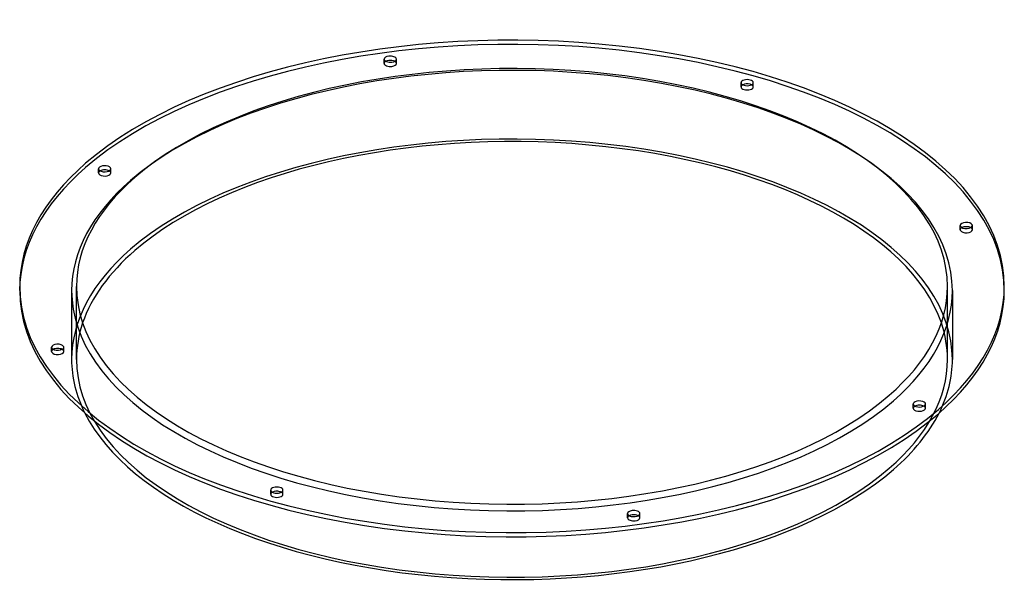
# Model space of a CAD drawing. Header units: millimetres. Extents: x -403 to 403, y -253 to 218.
import ezdxf

# ---------------------------------------------------------------- set-up
doc = ezdxf.new("R2010")
doc.units = ezdxf.units.MM
doc.layers.add('HIDDEN', color=7, linetype='Continuous')
doc.layers.add('THICK', color=7, linetype='Continuous')

msp = doc.modelspace()

# ---------------------------------------------------------------- linework, layer by layer
at = {"layer": 'HIDDEN'}
for p, q in [((-104.65, 182.48), (-104.65, 185.94)), ((-94.65, 182.48), (-94.65, 185.94)), ((187.5, 163.25), (187.5, 166.71)), ((197.5, 163.25), (197.5, 166.71)), ((-338.42, 92.79), (-338.42, 96.25)), ((-328.42, 92.79), (-328.42, 96.25)), ((366.88, 46.36), (366.88, 49.82)), ((376.88, 46.36), (376.88, 49.82)), ((-360.5, -3.46), (-360.5, -59.76)), ((-356.5, -59.76), (-356.5, 0)), ((356.5, -59.76), (356.5, 0)), ((360.5, -3.46), (360.5, -59.76)), ((-376.88, -53.29), (-376.88, -49.82)), ((-366.88, -53.29), (-366.88, -49.82)), ((328.42, -99.71), (328.42, -96.25)), ((338.42, -99.71), (338.42, -96.25)), ((-197.5, -170.17), (-197.5, -166.71)), ((-187.5, -170.17), (-187.5, -166.71)), ((94.65, -189.4), (94.65, -185.94)), ((104.65, -189.4), (104.65, -185.94))]:
    msp.add_line(p, q, dxfattribs=at)
for centre, major_axis, start_param, end_param in [((0, -3.46), (403, 0), 0, 2.617994), ((0, -3.46), (-360.5, 0), -3.141592, -0.523599), ((-99.65, 182.48), (5, 0), 2.376202, 3.141499), ((-99.65, 182.48), (5, 0), 3.141499, 4.974188), ((-99.65, 182.48), (5, 0), -1.308997, -0.000094), ((-99.65, 182.48), (5, 0), -0.000094, 0.765391), ((192.5, 163.25), (5, 0), 2.376202, 3.141624), ((192.5, 163.25), (5, 0), -3.141561, -2.094395), ((192.5, 163.25), (5, 0), -2.094395, 0.000031), ((192.5, 163.25), (5, 0), 0.000031, 0.765391), ((0, -59.76), (-360.5, 0), -3.141592, -0.523599), ((0, -3.46), (403, 0), 2.617994, 3.141593), ((-333.42, 92.79), (5, 0), 2.617994, 3.141499), ((-333.42, 92.79), (5, 0), 3.141499, 5.759587), ((-333.42, 92.79), (5, 0), 2.376202, 2.617994), ((-333.42, 92.79), (5, 0), -0.000094, 0.765391), ((-333.42, 92.79), (5, 0), -0.523599, -0.000094), ((0, -3.46), (-360.5, 0), -0.523599, 0), ((371.88, 46.36), (5, 0), 2.376202, 3.14162), ((371.88, 46.36), (5, 0), -3.141566, -2.879793), ((371.88, 46.36), (5, 0), -2.879793, 0.000027), ((371.88, 46.36), (5, 0), 0.261799, 0.765391), ((371.88, 46.36), (5, 0), 0.000027, 0.261799), ((0, -59.76), (-360.5, 0), -0.523599, 0), ((0, -3.46), (-360.5, 0), 0, 2.617994), ((0, -3.46), (-360.5, 0), 2.617994, 3.141593), ((0, -59.76), (356.5, 0), 2.97318, 3.141593), ((0, -59.76), (356.5, 0), 0, 0.168413), ((-371.88, -53.29), (5, 0), 2.376202, 3.14162), ((-371.88, -53.29), (5, 0), -3.141566, -2.879793), ((-371.88, -53.29), (5, 0), -2.879793, 0.000027), ((-371.88, -53.29), (5, 0), 0.261799, 0.765391), ((-371.88, -53.29), (5, 0), 0.000027, 0.261799), ((0, -59.76), (-360.5, 0), 0, 0.246077), ((0, -59.76), (356.5, 0), -3.141592, -0.523599), ((0, -59.76), (356.5, 0), -0.523599, 0), ((0, -59.76), (-360.5, 0), 2.895515, 3.141593), ((333.42, -99.71), (5, 0), 2.617994, 3.141499), ((333.42, -99.71), (5, 0), 3.141499, 5.759587), ((333.42, -99.71), (5, 0), 2.376202, 2.617994), ((333.42, -99.71), (5, 0), -0.000094, 0.765391), ((333.42, -99.71), (5, 0), -0.523599, -0.000094), ((-192.5, -170.17), (5, 0), 2.376202, 3.141624), ((-192.5, -170.17), (5, 0), 0.000031, 0.765391), ((-192.5, -170.17), (5, 0), -3.141561, -2.094395), ((-192.5, -170.17), (5, 0), -2.094395, 0.000031), ((99.65, -189.4), (5, 0), 2.376202, 3.141499), ((99.65, -189.4), (5, 0), 3.141499, 4.974188), ((99.65, -189.4), (5, 0), -1.308997, -0.000094), ((99.65, -189.4), (5, 0), -0.000094, 0.765391)]:
    msp.add_ellipse(centre, major_axis=major_axis, ratio=0.5, start_param=start_param, end_param=end_param, dxfattribs=at)
at = {"layer": 'THICK'}
for p, q in [((-403, -3.46), (-403, 0)), ((403, -3.46), (403, 0))]:
    msp.add_line(p, q, dxfattribs=at)
for centre, major_axis, start_param, end_param in [((0, 0), (403, 0), 0, 2.617994), ((0, 0), (-356.5, 0), -3.141592, -0.523599), ((-99.65, 185.94), (-5, 0), -1.308997, -0.000094), ((-99.65, 185.94), (-5, 0), -0.000094, 1.832596), ((-99.65, 185.94), (-5, 0), 3.141499, 4.974188), ((-99.65, 185.94), (-5, 0), 1.832596, 3.141499), ((-99.65, 182.48), (5, 0), 1.832596, 2.376202), ((-99.65, 182.48), (5, 0), 0.765391, 1.832596), ((192.5, 166.71), (-5, 0), -2.094395, 0.000031), ((192.5, 166.71), (-5, 0), 0.000031, 1.047198), ((192.5, 163.25), (5, 0), 1.047198, 2.376202), ((192.5, 166.71), (-5, 0), 1.047198, 3.141624), ((192.5, 166.71), (-5, 0), -3.141561, -2.094395), ((192.5, 163.25), (5, 0), 0.765391, 1.047198), ((0, -59.76), (356.5, 0), 0.168413, 2.617994), ((0, 0), (403, 0), 2.617994, 3.141593), ((-333.42, 96.25), (-5, 0), -0.523599, -0.000094), ((-333.42, 96.25), (-5, 0), 3.141499, 5.759587), ((0, 0), (-356.5, 0), -0.523599, 0), ((-333.42, 96.25), (-5, 0), -0.000094, 2.617994), ((-333.42, 92.79), (5, 0), 0.765391, 2.376202), ((-333.42, 96.25), (-5, 0), 2.617994, 3.141499), ((371.88, 49.82), (-5, 0), -2.879793, 0.000027), ((371.88, 49.82), (-5, 0), 0.000027, 0.261799), ((371.88, 49.82), (-5, 0), 0.261799, 3.14162), ((371.88, 46.36), (5, 0), 0.765391, 2.376202), ((371.88, 49.82), (-5, 0), -3.141566, -2.879793), ((0, -59.76), (356.5, 0), 2.617994, 2.97318), ((0, 0), (-356.5, 0), 2.617994, 3.141593), ((0, 0), (403, 0), -0.523599, 0), ((0, 0), (403, 0), -3.141592, -0.523599), ((0, -3.46), (403, 0), -3.141592, -0.523599), ((0, 0), (-356.5, 0), 0, 2.617994), ((0, -3.46), (403, 0), -0.523599, 0), ((-371.88, -49.82), (-5, 0), -2.879793, 0.000027), ((-371.88, -49.82), (-5, 0), 0.000027, 0.261799), ((-371.88, -49.82), (-5, 0), 0.261799, 3.14162), ((-371.88, -53.29), (5, 0), 0.765391, 2.376202), ((-371.88, -49.82), (-5, 0), -3.141566, -2.879793), ((333.42, -96.25), (-5, 0), -0.523599, -0.000094), ((333.42, -96.25), (-5, 0), -0.000094, 2.617994), ((333.42, -96.25), (-5, 0), 3.141499, 5.759587), ((333.42, -96.25), (-5, 0), 2.617994, 3.141499), ((0, -59.76), (-360.5, 0), 0.246077, 2.617994), ((0, -59.76), (-360.5, 0), 2.617994, 2.895515), ((333.42, -99.71), (5, 0), 0.765391, 2.376202), ((-192.5, -166.71), (-5, 0), -2.094395, 0.000031), ((-192.5, -166.71), (-5, 0), 0.000031, 1.047198), ((-192.5, -170.17), (5, 0), 1.047198, 2.376202), ((-192.5, -166.71), (-5, 0), 1.047198, 3.141624), ((-192.5, -166.71), (-5, 0), -3.141561, -2.094395), ((-192.5, -170.17), (5, 0), 0.765391, 1.047198), ((99.65, -185.94), (-5, 0), -1.308997, -0.000094), ((99.65, -185.94), (-5, 0), 3.141499, 4.974188), ((99.65, -185.94), (-5, 0), -0.000094, 1.832596), ((99.65, -189.4), (5, 0), 1.832596, 2.376202), ((99.65, -189.4), (5, 0), 0.765391, 1.832596), ((99.65, -185.94), (-5, 0), 1.832596, 3.141499)]:
    msp.add_ellipse(centre, major_axis=major_axis, ratio=0.5, start_param=start_param, end_param=end_param, dxfattribs=at)

doc.saveas('drawing.dxf')
